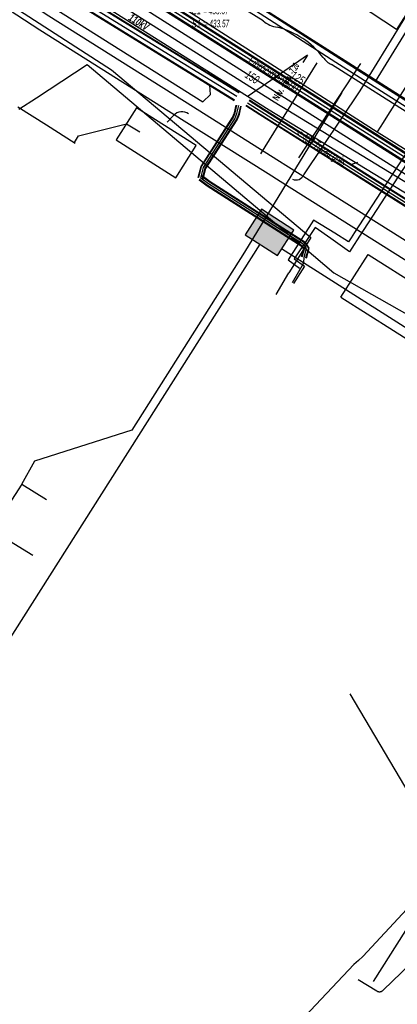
# Model space of a CAD drawing. Header units: metres. Extents: x 2695563 to 2696938, y 1260544 to 1262032.
# Tile 226 of 256: x 2696272 to 2696297, y 1261580 to 1261645. Entities that reach past the tile are written whole.
import ezdxf

# ---------------------------------------------------------------- set-up
doc = ezdxf.new("R2010")
doc.units = ezdxf.units.M
doc.header["$LTSCALE"] = 100
doc.linetypes.add('AUSGEZOGEN', pattern=[0])
doc.linetypes.add('STRICHLINIE2_S3', pattern=[0.25, 0.15, -0.1])
for name, color, linetype in [('CAD_Cadastre des conduites_Ouvrage_Conduite', 200, 'AUSGEZOGEN'), ('Eau portable_Cadastre des conduites_Conduite', 171, 'AUSGEZOGEN'), ('Eau potable_Cadastre des conduites_Conduite_Texte', 171, 'AUSGEZOGEN'), ('EU_Cadastre des conduites', 24, 'AUSGEZOGEN'), ('EU_Cadastre des conduites – Texte', 7, 'AUSGEZOGEN'), ('EU_Cadastre des conduites_Regard normalisé – Texte', 24, 'AUSGEZOGEN'), ('EU_Cadastre des conduites_Regard – Ligne de détail', 24, 'AUSGEZOGEN'), ('EU_Cadastre des conduites_Regard – Polygone de détail', 24, 'AUSGEZOGEN'), ('Gaz_Cadastre des conduites_Conduite', 32, 'AUSGEZOGEN'), ('Gaz_Cadastre des conduites_Conduite_Texte', 32, 'AUSGEZOGEN'), ('Réseau électrique_Cadastre des conduite_Bord du tracé', 1, 'AUSGEZOGEN'), ('Réseau électrique_Cadastre des conduite_Tronçon de tracé', 1, 'AUSGEZOGEN'), ('Réseau électrique_Cadastre des conduite_Tronçon de tracé_Texte', 1, 'AUSGEZOGEN'), ('Réseau électrique_Cadastre des conduites_Ouvrage_Surface-Ligne-Point', 1, 'AUSGEZOGEN'), ('Réseau électrique_Point altimétrique_Texte', 7, 'AUSGEZOGEN'), ('TV_Cadastre des conduites_CONDUITE', 92, 'AUSGEZOGEN'), ('Télécommunications_SW_Cadastre des conduites_Bord du tracé', 94, 'AUSGEZOGEN'), ('Télécommunications_SW_Cadastre des conduites_Ouvrage', 94, 'AUSGEZOGEN')]:
    doc.layers.add(name, color=color, linetype=linetype)
doc.styles.add('ARIAL', font='arial.ttf')
doc.styles.add('ARIALNARROW', font='ARIALN.TTF')
pattern_1 = [(0, (2708005, 1273150), (6075, 6075), [6075, -6075]), (90, (2708005, 1273150), (-6075, 6075), [6075, -6075])]

# ---------------------------------------------------------------- blocks, each defined once
blk = doc.blocks.new('COMPLEXOBJECT_1661')
at = {"layer": 'Réseau électrique_Cadastre des conduite_Bord du tracé', "color": 1, "linetype": 'AUSGEZOGEN', "transparency": 33554687}
blk.add_line((6294.36, 11577.223), (6294.801, 11576.77), dxfattribs=at)
blk.add_lwpolyline([(6304.723, 11583.844), (6307.823, 11586.032), (6308.112, 11586.97), (6304.383, 11584.338)], dxfattribs=at)
for centre, radius, start, end in [((6361.17, 11493.745), 106.92, 122.08092, 125.34101), ((6361.357, 11493.523), 106.608, 122.08904, 125.35389), ((6362.386, 11492.092), 108.972, 125.35967, 128.62724), ((6345.527, 11515.093), 79.857, 125.04574, 129.43586)]:
    blk.add_arc(centre, radius, start, end, dxfattribs=at)
blk = doc.blocks.new('COMPLEXOBJECT_1935')
at = {"layer": 'Réseau électrique_Cadastre des conduite_Tronçon de tracé', "color": 1, "linetype": 'AUSGEZOGEN', "transparency": 33554687}
for p, q in [((6287.066, 11644.933), (6253.203, 11666.268)), ((6324.639, 11621.124), (6291.577, 11642.055))]:
    blk.add_line(p, q, dxfattribs=at)
for centre, radius, start, end in [((6288.331, 11646.527), 2.035, 231.5631, 260.84), ((6286.639, 11639.148), 5.542, 37.56065, 75.70855), ((6292.379, 11643.534), 1.683, 216.80743, 241.52409)]:
    blk.add_arc(centre, radius, start, end, dxfattribs=at)
blk = doc.blocks.new('COMPLEXOBJECT_1977')
at = {"layer": 'Réseau électrique_Cadastre des conduite_Tronçon de tracé', "color": 1, "linetype": 'STRICHLINIE2_S3', "transparency": 33554687}
blk.add_line((6294.994, 11581.01), (6311.27, 11596.712), dxfattribs=at)
blk.add_arc((6294.749, 11581.216), 0.32, 236.16095, 319.98546, dxfattribs=at)
blk = doc.blocks.new('COMPLEXOBJECT_2605')
at = {"layer": 'Réseau électrique_Cadastre des conduite_Tronçon de tracé', "color": 1, "linetype": 'AUSGEZOGEN', "transparency": 33554687}
blk.add_line((6280.729, 11638.255), (6281.156, 11638.702), dxfattribs=at)
blk.add_arc((6281.714, 11638.189), 0.758, 54.5927, 137.4313, dxfattribs=at)
blk = doc.blocks.new('COMPLEXOBJECT_2606')
at = {"layer": 'Réseau électrique_Cadastre des conduite_Tronçon de tracé', "color": 1, "linetype": 'AUSGEZOGEN', "transparency": 33554687}
blk.add_line((6289.761, 11634.788), (6293.463, 11640.329), dxfattribs=at)
blk.add_arc((6289.234, 11635.026), 0.578, 245.84239, 335.72925, dxfattribs=at)

msp = doc.modelspace()

# ---------------------------------------------------------------- hatches: boundary and pattern name
at = {"layer": 'Réseau électrique_Cadastre des conduite_Bord du tracé', "lineweight": 18, "transparency": 33554687}
h = msp.add_hatch(dxfattribs=at)
h.set_pattern_fill('MUSTER', color=1, scale=6075, style=0, pattern_type=2)
h.set_pattern_definition(pattern_1)
h.paths.add_polyline_path([(2696314.034, 1261624.045), (2696303.996, 1261630.118), (2696288.762, 1261639.384), (2696273.447, 1261649.064), (2696237.22, 1261672.023), (2696236.899, 1261671.516), (2696273.127, 1261648.557), (2696288.446, 1261638.875), (2696303.684, 1261629.605), (2696313.724, 1261623.531)], flags=0)
h = msp.add_hatch(dxfattribs=at)
h.set_pattern_fill('MUSTER', color=1, scale=6075, style=0, pattern_type=2)
h.set_pattern_definition(pattern_1)
h.paths.add_polyline_path([(2696316.162, 1261618.038), (2696307.561, 1261623.827), (2696306.951, 1261624.237), (2696306.12, 1261624.797), (2696289.707, 1261635.11), (2696288.943, 1261635.59), (2696283.452, 1261639.048), (2696273.89, 1261645.072), (2696261.785, 1261652.975), (2696259.446, 1261654.355), (2696255.035, 1261656.957), (2696254.422, 1261656.062), (2696258.909, 1261653.418), (2696261.215, 1261652.057), (2696273.306, 1261644.162), (2696282.831, 1261638.163), (2696288.367, 1261634.676), (2696289.165, 1261634.175), (2696305.532, 1261623.891), (2696306.382, 1261623.319), (2696307.084, 1261622.846), (2696315.602, 1261617.112)], flags=0)
at = {"layer": 'Télécommunications_SW_Cadastre des conduites_Ouvrage', "transparency": 33554687}
msp.add_hatch(color=7, dxfattribs=at).paths.add_polyline_path([(2696286.843, 1261630.646), (2696288.99, 1261629.269), (2696290.069, 1261630.953), (2696287.923, 1261632.329)])

# ---------------------------------------------------------------- linework, layer by layer
at = {"layer": 'CAD_Cadastre des conduites_Ouvrage_Conduite', "color": 200, "linetype": 'AUSGEZOGEN', "transparency": 33554687}
for points in [[(2696321.7, 1261678.653), (2696314.08, 1261666.274), (2696316.529, 1261664.615), (2696294.403, 1261630.553), (2696293.893, 1261629.767)], [(2696321.148, 1261678.524), (2696313.486, 1261666.068), (2696315.952, 1261664.46), (2696294.072, 1261630.786), (2696293.842, 1261630.432)], [(2696292.761, 1261630.742), (2696291.361, 1261631.599), (2696289.698, 1261628.984), (2696290.443, 1261628.429)], [(2696292.507, 1261630.385), (2696291.463, 1261631.128), (2696290.094, 1261629.063), (2696290.765, 1261628.564), (2696290.041, 1261627.424)], [(2696293.842, 1261630.432), (2696293.679, 1261630.18), (2696292.761, 1261630.742)], [(2696293.893, 1261629.767), (2696293.729, 1261629.516), (2696292.507, 1261630.385)]]:
    msp.add_lwpolyline(points, dxfattribs=at)
at = {"layer": 'Eau portable_Cadastre des conduites_Conduite', "linetype": 'AUSGEZOGEN', "transparency": 33554687}
for p, q in [((2696262.12, 1261658.415), (2696306.681, 1261630.205)), ((2696261.82, 1261657.939), (2696306.381, 1261629.729)), ((2696261.836, 1261657.966), (2696306.397, 1261629.756)), ((2696261.853, 1261657.992), (2696306.414, 1261629.782)), ((2696262.087, 1261658.362), (2696306.648, 1261630.152)), ((2696262.104, 1261658.388), (2696306.665, 1261630.178))]:
    msp.add_line(p, q, dxfattribs=at)
at = {"layer": 'Eau portable_Cadastre des conduites_Conduite', "color": 255, "linetype": 'AUSGEZOGEN', "transparency": 33554687}
msp.add_line((2696261.97, 1261658.177), (2696306.531, 1261629.967), dxfattribs=at)
at = {"layer": 'Eau portable_Cadastre des conduites_Conduite', "color": 7, "linetype": 'AUSGEZOGEN', "transparency": 33554687}
for points in [[(2696255.63, 1261662.929), (2696255.989, 1261662.7), (2696256.755, 1261662.222), (2696262.02, 1261658.94), (2696274.52, 1261650.9), (2696295.57, 1261637.43), (2696305.587, 1261631.199)], [(2696298.562, 1261651.17), (2696300.079, 1261650.252), (2696300.309, 1261650.114), (2696302.67, 1261648.66), (2696296.145, 1261638.34), (2696295.965, 1261638.054), (2696295.57, 1261637.43)]]:
    msp.add_lwpolyline(points, dxfattribs=at)
at = {"layer": 'EU_Cadastre des conduites', "color": 255, "transparency": 33554687}
for p, q in [((2696286.299, 1261639.757), (2696275.009, 1261646.715)), ((2696286.31, 1261638.643), (2696286.433, 1261639.162)), ((2696287.947, 1261638.737), (2696287.014, 1261639.325)), ((2696284.103, 1261635.081), (2696286.167, 1261638.294)), ((2696286.167, 1261638.294), (2696286.31, 1261638.643)), ((2696295.645, 1261633.879), (2696287.947, 1261638.737)), ((2696283.918, 1261634.383), (2696284.103, 1261635.081)), ((2696284.436, 1261633.996), (2696283.918, 1261634.383)), ((2696290.738, 1261629.976), (2696284.436, 1261633.996)), ((2696302.485, 1261629.561), (2696295.645, 1261633.879)), ((2696290.902, 1261629.729), (2696290.738, 1261629.976)), ((2696290.737, 1261629.156), (2696290.902, 1261629.729))]:
    msp.add_line(p, q, dxfattribs=at)
at = {"layer": 'EU_Cadastre des conduites', "linetype": 'AUSGEZOGEN', "transparency": 33554687}
for p, q in [((2696286.446, 1261639.995), (2696275.156, 1261646.953)), ((2696286.456, 1261640.012), (2696275.166, 1261646.97)), ((2696286.467, 1261640.03), (2696275.177, 1261646.988)), ((2696286.131, 1261639.484), (2696274.841, 1261646.442)), ((2696286.142, 1261639.502), (2696274.852, 1261646.46)), ((2696286.152, 1261639.519), (2696274.862, 1261646.477)), ((2696286.148, 1261638.695), (2696286.268, 1261639.201)), ((2696286.167, 1261638.689), (2696286.287, 1261639.197)), ((2696286.186, 1261638.683), (2696286.306, 1261639.192)), ((2696286.434, 1261638.603), (2696286.56, 1261639.132)), ((2696286.453, 1261638.597), (2696286.579, 1261639.127)), ((2696286.472, 1261638.591), (2696286.598, 1261639.123)), ((2696287.83, 1261638.551), (2696286.897, 1261639.139)), ((2696287.84, 1261638.568), (2696286.907, 1261639.156)), ((2696287.851, 1261638.585), (2696286.918, 1261639.173)), ((2696288.043, 1261638.889), (2696287.11, 1261639.477)), ((2696288.054, 1261638.906), (2696287.121, 1261639.494)), ((2696288.064, 1261638.923), (2696287.131, 1261639.511)), ((2696295.762, 1261634.065), (2696288.064, 1261638.923)), ((2696283.946, 1261635.15), (2696286.016, 1261638.373)), ((2696283.964, 1261635.142), (2696286.033, 1261638.364)), ((2696283.982, 1261635.134), (2696286.051, 1261638.354)), ((2696286.016, 1261638.373), (2696286.148, 1261638.695)), ((2696286.033, 1261638.364), (2696286.167, 1261638.689)), ((2696286.051, 1261638.354), (2696286.186, 1261638.683)), ((2696286.283, 1261638.234), (2696286.434, 1261638.603)), ((2696286.301, 1261638.224), (2696286.453, 1261638.597)), ((2696286.318, 1261638.215), (2696286.472, 1261638.591)), ((2696295.528, 1261633.693), (2696287.83, 1261638.551)), ((2696295.538, 1261633.71), (2696287.84, 1261638.568)), ((2696295.549, 1261633.727), (2696287.851, 1261638.585)), ((2696295.741, 1261634.031), (2696288.043, 1261638.889)), ((2696295.752, 1261634.048), (2696288.054, 1261638.906)), ((2696284.224, 1261635.028), (2696286.283, 1261638.234)), ((2696284.242, 1261635.02), (2696286.301, 1261638.224)), ((2696284.26, 1261635.012), (2696286.318, 1261638.215)), ((2696283.754, 1261634.427), (2696283.946, 1261635.15)), ((2696283.773, 1261634.421), (2696283.964, 1261635.142)), ((2696283.792, 1261634.416), (2696283.982, 1261635.134)), ((2696284.044, 1261634.35), (2696284.224, 1261635.028)), ((2696284.063, 1261634.345), (2696284.242, 1261635.02)), ((2696284.51, 1261634.103), (2696283.996, 1261634.487)), ((2696284.521, 1261634.119), (2696284.008, 1261634.503)), ((2696284.533, 1261634.136), (2696284.02, 1261634.519)), ((2696284.082, 1261634.339), (2696284.26, 1261635.012)), ((2696284.339, 1261633.856), (2696283.816, 1261634.247)), ((2696284.351, 1261633.873), (2696283.828, 1261634.263)), ((2696284.362, 1261633.889), (2696283.84, 1261634.279)), ((2696290.616, 1261629.852), (2696284.339, 1261633.856)), ((2696290.631, 1261629.867), (2696284.351, 1261633.873)), ((2696290.645, 1261629.881), (2696284.362, 1261633.889)), ((2696290.831, 1261630.071), (2696284.51, 1261634.103)), ((2696290.845, 1261630.085), (2696284.521, 1261634.119)), ((2696290.86, 1261630.1), (2696284.533, 1261634.136)), ((2696302.389, 1261629.409), (2696295.549, 1261633.727)), ((2696302.581, 1261629.713), (2696295.741, 1261634.031)), ((2696302.592, 1261629.73), (2696295.752, 1261634.048)), ((2696302.602, 1261629.747), (2696295.762, 1261634.065)), ((2696302.368, 1261629.375), (2696295.528, 1261633.693)), ((2696302.378, 1261629.392), (2696295.538, 1261633.71)), ((2696290.717, 1261629.701), (2696290.616, 1261629.852)), ((2696290.739, 1261629.704), (2696290.631, 1261629.867)), ((2696290.76, 1261629.707), (2696290.645, 1261629.881)), ((2696291.044, 1261629.751), (2696290.831, 1261630.071)), ((2696291.065, 1261629.754), (2696290.845, 1261630.085)), ((2696291.087, 1261629.757), (2696290.86, 1261630.1)), ((2696290.574, 1261629.203), (2696290.717, 1261629.701)), ((2696290.593, 1261629.198), (2696290.739, 1261629.704)), ((2696290.612, 1261629.192), (2696290.76, 1261629.707)), ((2696290.862, 1261629.12), (2696291.044, 1261629.751)), ((2696290.881, 1261629.114), (2696291.065, 1261629.754)), ((2696290.9, 1261629.109), (2696291.087, 1261629.757))]:
    msp.add_line(p, q, dxfattribs=at)
at = {"layer": 'EU_Cadastre des conduites', "color": 24, "linetype": 'AUSGEZOGEN', "transparency": 33554687}
for p, q in [((2696290.974, 1261642.494), (2696287.051, 1261639.786)), ((2696290.974, 1261642.494), (2696290.651, 1261642.014)), ((2696294.257, 1261635.417), (2696293.805, 1261635.261))]:
    msp.add_line(p, q, dxfattribs=at)
for points in [[(2696307.555, 1261661.067), (2696302.948, 1261653.806), (2696296.84, 1261644.18)], [(2696296.84, 1261644.18), (2696294.33, 1261645.821), (2696291.326, 1261647.801), (2696290.074, 1261648.626)], [(2696273.242, 1261646.257), (2696284.052, 1261639.402), (2696284.576, 1261639.89), (2696284.513, 1261640.505)], [(2696275.581, 1261636.732), (2696275.852, 1261637.172), (2696279.017, 1261637.967), (2696279.906, 1261637.433)], [(2696289.97, 1261627.49), (2696290.721, 1261628.782), (2696290.737, 1261629.157)], [(2696300.662, 1261590.51), (2696300.544, 1261590.601), (2696300.339, 1261590.596), (2696297.52, 1261586.165), (2696294.615, 1261583.036), (2696294.338, 1261582.77)], [(2696294.333, 1261582.765), (2696294.029, 1261582.494), (2696289.012, 1261577.181), (2696287.81, 1261576.932), (2696286.825, 1261577.56), (2696286.421, 1261577.445), (2696284.426, 1261574.31), (2696284.281, 1261572.617)]]:
    msp.add_lwpolyline(points, dxfattribs=at)
at = {"layer": 'EU_Cadastre des conduites_Regard – Ligne de détail', "color": 24, "linetype": 'AUSGEZOGEN', "transparency": 33554687}
for points in [[(2696271.854, 1261639.085), (2696273.739, 1261637.885), (2696275.637, 1261636.677)], [(2696314.588, 1261611.705), (2696304.923, 1261596.519), (2696301.708, 1261591.486), (2696295.294, 1261581.391)]]:
    msp.add_lwpolyline(points, dxfattribs=at)
at = {"layer": 'EU_Cadastre des conduites_Regard – Ligne de détail', "color": 24, "linetype": 'STRICHLINIE2_S3', "transparency": 33554687}
msp.add_lwpolyline([(2696293.161, 1261626.516), (2696294.963, 1261629.333), (2696305.76, 1261622.491), (2696304.413, 1261620.358), (2696302.906, 1261621.317), (2696302.444, 1261620.608), (2696293.168, 1261626.512)], dxfattribs=at)
at = {"layer": 'EU_Cadastre des conduites_Regard – Polygone de détail', "color": 24, "linetype": 'STRICHLINIE2_S3', "transparency": 33554687}
msp.add_lwpolyline([(2696279.689, 1261639.024), (2696278.339, 1261636.903), (2696282.288, 1261634.39), (2696283.629, 1261636.527), (2696279.689, 1261639.024)], close=True, dxfattribs=at)
at = {"layer": 'Gaz_Cadastre des conduites_Conduite', "color": 32, "linetype": 'AUSGEZOGEN', "transparency": 33554687}
msp.add_lwpolyline([(2696255.213, 1261661.301), (2696258.495, 1261659.221), (2696262.807, 1261656.512), (2696278.556, 1261646.617), (2696294.924, 1261636.215), (2696305.34, 1261629.644), (2696305.505, 1261629.54)], dxfattribs=at)
at = {"layer": 'Réseau électrique_Cadastre des conduite_Bord du tracé', "color": 1, "linetype": 'AUSGEZOGEN', "transparency": 33554687}
for points in [[(2696314.034, 1261624.045), (2696303.996, 1261630.118), (2696288.762, 1261639.384), (2696273.447, 1261649.064), (2696237.22, 1261672.023), (2696236.899, 1261671.516), (2696273.127, 1261648.557), (2696288.446, 1261638.875), (2696303.684, 1261629.605), (2696313.724, 1261623.531), (2696314.034, 1261624.045)], [(2696316.162, 1261618.038), (2696307.561, 1261623.827), (2696306.951, 1261624.237), (2696306.12, 1261624.797), (2696289.707, 1261635.11), (2696288.943, 1261635.59), (2696283.452, 1261639.048), (2696273.89, 1261645.072), (2696261.785, 1261652.975), (2696259.446, 1261654.355), (2696255.035, 1261656.957), (2696254.422, 1261656.062), (2696258.909, 1261653.418), (2696261.215, 1261652.057), (2696273.306, 1261644.162), (2696282.831, 1261638.163), (2696288.367, 1261634.676), (2696289.165, 1261634.175), (2696305.532, 1261623.891), (2696306.382, 1261623.319), (2696307.084, 1261622.846), (2696315.602, 1261617.112), (2696316.162, 1261618.038)]]:
    msp.add_lwpolyline(points, close=True, dxfattribs=at)
at = {"layer": 'Réseau électrique_Cadastre des conduite_Tronçon de tracé', "color": 1, "linetype": 'AUSGEZOGEN', "transparency": 33554687}
for p, q in [((2696294.433, 1261640.139), (2696300.275, 1261649.609)), ((2696287.897, 1261635.982), (2696291.607, 1261641.979)), ((2696290.386, 1261635.711), (2696294.478, 1261641.945))]:
    msp.add_line(p, q, dxfattribs=at)
at = {"layer": 'Réseau électrique_Cadastre des conduite_Tronçon de tracé', "color": 1, "linetype": 'STRICHLINIE2_S3', "transparency": 33554687}
msp.add_line((2696294.311, 1261581.522), (2696295.541, 1261580.76), dxfattribs=at)
at = {"layer": 'Réseau électrique_Cadastre des conduite_Tronçon de tracé', "color": 1, "linetype": 'AUSGEZOGEN', "transparency": 33554687}
msp.add_lwpolyline([(2696325.279, 1261621.891), (2696281.378, 1261649.811), (2696253.298, 1261667.29), (2696234.972, 1261678.961), (2696208.873, 1261695.727)], dxfattribs=at)
at = {"layer": 'Réseau électrique_Cadastre des conduites_Ouvrage_Surface-Ligne-Point', "color": 1, "linetype": 'AUSGEZOGEN', "transparency": 33554687}
msp.add_line((2696308.905, 1261574.784), (2696293.789, 1261600.354), dxfattribs=at)
at = {"layer": 'TV_Cadastre des conduites_CONDUITE', "color": 92, "linetype": 'AUSGEZOGEN', "transparency": 33554687}
msp.add_line((2696288.909, 1261626.702), (2696289.745, 1261628.124), dxfattribs=at)
for points in [[(2696251.347, 1261652.614), (2696252.25, 1261656.183), (2696255.273, 1261655.644), (2696261.721, 1261652.051), (2696278.043, 1261641.526), (2696291.184, 1261630.452), (2696290.765, 1261629.774), (2696289.745, 1261628.124)], [(2696271.921, 1261638.917), (2696273.075, 1261639.672), (2696276.437, 1261641.873), (2696290.765, 1261629.774), (2696292.702, 1261628.139)], [(2696292.702, 1261628.139), (2696306.143, 1261620.522), (2696317.809, 1261613.712), (2696313.636, 1261604.889), (2696308.809, 1261599.293)]]:
    msp.add_lwpolyline(points, dxfattribs=at)
at = {"layer": 'Télécommunications_SW_Cadastre des conduites_Bord du tracé', "color": 94, "linetype": 'AUSGEZOGEN', "transparency": 33554687}
for p, q in [((2696295.452, 1261640.749), (2696303.191, 1261653.377)), ((2696287.819, 1261630.019), (2696263.164, 1261591.168)), ((2696272.12, 1261614.191), (2696273.74, 1261613.181))]:
    msp.add_line(p, q, dxfattribs=at)
for points in [[(2696216.67, 1261690.606), (2696246.444, 1261671.696), (2696247.309, 1261671.146), (2696259.971, 1261663.075), (2696274.402, 1261653.908), (2696292.832, 1261642.031), (2696324.292, 1261622.052)], [(2696247.008, 1261671.694), (2696260.132, 1261663.328), (2696274.564, 1261654.161), (2696295.6, 1261640.661), (2696321.21, 1261624.511), (2696324.486, 1261622.363)], [(2696293.24, 1261640.02), (2696286.8, 1261629.494), (2696279.368, 1261617.743)], [(2696321.205, 1261614.691), (2696310.192, 1261621.874), (2696305.443, 1261619.429), (2696289.241, 1261629.71)], [(2696272.12, 1261614.191), (2696272.98, 1261615.74), (2696279.389, 1261617.777)], [(2696272.12, 1261614.191), (2696270.14, 1261611.16), (2696272.839, 1261609.516)]]:
    msp.add_lwpolyline(points, dxfattribs=at)
at = {"layer": 'Télécommunications_SW_Cadastre des conduites_Ouvrage', "color": 94, "transparency": 33554687}
msp.add_lwpolyline([(2696286.843, 1261630.646), (2696288.99, 1261629.269), (2696290.069, 1261630.953), (2696287.923, 1261632.329), (2696286.843, 1261630.646)], close=True, dxfattribs=at)

# ---------------------------------------------------------------- block references
at = {"layer": 'Réseau électrique_Cadastre des conduite_Bord du tracé', "color": 1, "linetype": 'AUSGEZOGEN', "lineweight": -3, "transparency": 33554687}
msp.add_blockref('COMPLEXOBJECT_1661', (2690000.97, 1249999.81), dxfattribs=at)
at = {"layer": 'Réseau électrique_Cadastre des conduite_Tronçon de tracé', "color": 1, "linetype": 'AUSGEZOGEN', "lineweight": -3, "transparency": 33554687}
for name in ['COMPLEXOBJECT_1935', 'COMPLEXOBJECT_2606', 'COMPLEXOBJECT_2605']:
    msp.add_blockref(name, (2690000.97, 1249999.81), dxfattribs=at)
at = {"layer": 'Réseau électrique_Cadastre des conduite_Tronçon de tracé', "color": 1, "linetype": 'STRICHLINIE2_S3', "lineweight": -3, "transparency": 33554687}
msp.add_blockref('COMPLEXOBJECT_1977', (2690000.97, 1249999.81), dxfattribs=at)

# ---------------------------------------------------------------- texts
at = {"layer": 'Eau potable_Cadastre des conduites_Conduite_Texte', "color": 7, "transparency": 33554687, "char_height": 0.55426, "attachment_point": 5, "style": 'ARIAL'}
for s, insert, width, rotation in [('\\A1;{\\fArial|b0|i1|c0|p34;\\W0.7;Fibrociment500}', (2696288.708, 1261641.206), 1.76538, 327.6639), ('\\A1;{\\fArial|i1|b0;\\H0.554263;\\W0.700000;\\C7;125}\\P', (2696290.319, 1261641.003), 1.10014, 327.2364)]:
    msp.add_mtext(s, dxfattribs=dict(at, insert=insert, width=width, rotation=rotation))
at = {"layer": 'EU_Cadastre des conduites – Texte', "color": 24, "transparency": 33554687, "insert": (2696291.838, 1261636.337), "char_height": 0.55705, "width": 6, "attachment_point": 5, "rotation": 327.2148, "style": 'ARIAL'}
msp.add_mtext('\\A1;{\\fArial|b0|i1|c0|p34;\\W0.7;< \\W0.49;400 Tuyau grès}', dxfattribs=at)
at = {"layer": 'EU_Cadastre des conduites_Regard normalisé – Texte', "color": 24, "transparency": 33554687, "insert": (2696283.341, 1261648.28), "char_height": 0.50641, "width": 2.84242, "attachment_point": 1, "line_spacing_factor": 1.024096, "style": 'ARIAL'}
msp.add_mtext('\\A1;{\\fArial|b0|i1|c0|p34;\\W0.69641;44221}\\P{\\fArial|b0|i1|c0|p34;\\H0.99721x;\\W0.69641;prof. = \\W0.48749; 3.16}\\P{\\fArial|b0|i1|c0|p34;\\H0.99721x;\\W0.69641;C =\\W0.48749; 436.73}\\P{\\fArial|b0|i1|c0|p34;\\H0.99721x;\\W0.69641;E1 \\W0.48749;= 433.67}\\P{\\fArial|b0|i1|c0|p34;\\H0.99721x;\\W0.69641;S1 =\\W0.48749; 433.57}', dxfattribs=at)
at = {"layer": 'Gaz_Cadastre des conduites_Conduite_Texte', "color": 32, "transparency": 33554687, "insert": (2696287.32, 1261641.041), "char_height": 0.55825, "width": 1.10806, "attachment_point": 5, "rotation": 327.4569, "style": 'ARIAL'}
msp.add_mtext('\\A1;{\\fArial|i1|b0;\\H0.558250;\\W0.700000;\\C32;150}\\P', dxfattribs=at)
at = {"layer": 'Réseau électrique_Cadastre des conduite_Tronçon de tracé_Texte', "color": 1, "transparency": 33554687, "insert": (2696279.835, 1261644.666), "char_height": 0.5075, "width": 1.34542, "attachment_point": 5, "rotation": 327.7062, "style": 'ARIALNARROW'}
msp.add_mtext('\\A1;{\\fArial Narrow|i1|b1;\\H0.507500;\\W0.700000;\\C1;110kV}\\P', dxfattribs=at)
at = {"layer": 'Réseau électrique_Point altimétrique_Texte', "color": 1, "transparency": 33554687, "insert": (2696288.874, 1261639.524), "char_height": 0.45675, "width": 6, "attachment_point": 4, "rotation": 58.6872, "style": 'ARIALNARROW'}
msp.add_mtext('\\A1;{\\fArial Narrow|b1|i0|c0|p34;\\H1x;\\W0.7;Niv. sup. \\W0.49;-7.20}', dxfattribs=at)

doc.saveas('drawing.dxf')
